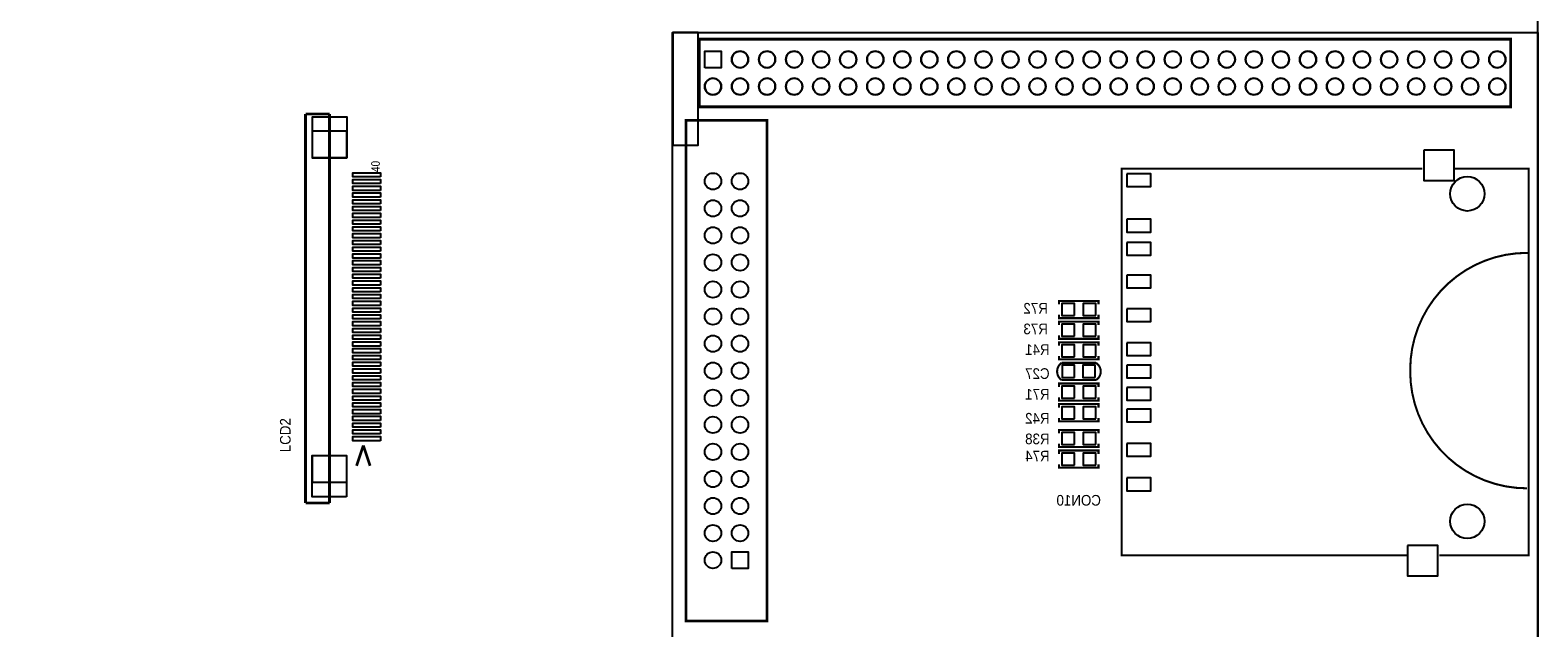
# Model space of a CAD drawing. Extents: x -42 to 184, y -21 to 160.
# Tile 4 of 5: x 69 to 180, y 49 to 93. Entities that reach past the tile are written whole.
import ezdxf

# ---------------------------------------------------------------- set-up
doc = ezdxf.new("R2010")
doc.units = 0
doc.header["$MEASUREMENT"] = 0
for name, color, linetype in [('BG_OUTLINE', 2, 'CONTINUOUS'), ('PG_SILKSCREEN_BOTTOM', 3, 'CONTINUOUS'), ('PG_SILKSCREEN_TOP', 4, 'CONTINUOUS'), ('PIN_BOTTOM', 6, 'CONTINUOUS'), ('PIN_TOP', 5, 'CONTINUOUS'), ('RD_SILKSCREEN_BOTTOM', 7, 'CONTINUOUS'), ('RD_SILKSCREEN_TOP', 8, 'CONTINUOUS')]:
    doc.layers.add(name, color=color, linetype=linetype)

msp = doc.modelspace()

# ---------------------------------------------------------------- linework, layer by layer
at = {"layer": 'BG_OUTLINE'}
msp.add_lwpolyline([(4, 0), (175.9999, 0, 0.414214), (179.9999, 4), (179.9999, 126, 0.414214), (175.9999, 130), (4, 130, 0.414214), (0, 126), (0, 4, 0.414215)], format="xyb", close=True, dxfattribs=at)
at = {"layer": 'PG_SILKSCREEN_BOTTOM', "const_width": 0.1524}
for points in [[(170.307, 54.356), (149.225, 54.356), (149.225, 82.931), (171.45, 82.931)], [(173.863, 82.931), (179.324, 82.931), (179.324, 54.356), (172.72, 54.356)], [(147.5105, 72.898), (147.5105, 73.152), (144.5895, 73.152), (144.5895, 72.898)], [(147.5105, 72.136), (147.5105, 71.882), (144.5895, 71.882), (144.5895, 72.136)], [(147.5105, 71.374), (147.5105, 71.628), (144.5895, 71.628), (144.5895, 71.374)], [(147.5105, 70.612), (147.5105, 70.358), (144.5895, 70.358), (144.5895, 70.612)], [(147.5105, 69.85), (147.5105, 70.104), (144.5895, 70.104), (144.5895, 69.85)], [(147.5105, 69.088), (147.5105, 68.834), (144.5895, 68.834), (144.5895, 69.088)], [(147.5105, 66.802), (147.5105, 67.056), (144.5895, 67.056), (144.5895, 66.802)], [(147.5105, 66.04), (147.5105, 65.786), (144.5895, 65.786), (144.5895, 66.04)], [(147.5105, 65.278), (147.5105, 65.532), (144.5895, 65.532), (144.5895, 65.278)], [(147.5105, 64.516), (147.5105, 64.262), (144.5895, 64.262), (144.5895, 64.516)], [(147.5105, 63.373), (147.5105, 63.627), (144.5895, 63.627), (144.5895, 63.373)], [(147.5105, 62.611), (147.5105, 62.357), (144.5895, 62.357), (144.5895, 62.611)], [(147.5105, 61.849), (147.5105, 62.103), (144.5895, 62.103), (144.5895, 61.849)], [(147.5105, 61.087), (147.5105, 60.833), (144.5895, 60.833), (144.5895, 61.087)]]:
    msp.add_lwpolyline(points, dxfattribs=at)
msp.add_lwpolyline([(179.197, 59.309, -0.414214), (170.561, 67.945), (170.561, 68.072, -0.414214), (179.197, 76.708), (179.324, 76.708)], format="xyb", dxfattribs=at)
msp.add_lwpolyline([(147.32, 68.58), (144.78, 68.58, 0.520877), (144.78, 67.31), (147.32, 67.31, 0.559817)], format="xyb", close=True, dxfattribs=at)
at = {"layer": 'PG_SILKSCREEN_TOP'}
for points in [[(116, 43), (116, 92.9999), (180.0004, 92.9999), (180.0004, 43)], [(116.0178, 92.9821), (116.0178, 84.6611), (117.8974, 84.6611), (117.8974, 92.9821)], [(118.3904, 90.3903), (118.3904, 91.6095), (119.6096, 91.6095), (119.6096, 90.3903)], [(91.8911, 83.727), (89.3909, 83.727), (89.3909, 85.727), (91.8911, 85.727)], [(91.8911, 59.7271), (89.391, 59.7271), (89.391, 61.7271), (91.8911, 61.7271)]]:
    msp.add_lwpolyline(points, close=True, dxfattribs=at)
for points, const_width in [([(118, 87.4998), (177.9999, 87.4998), (177.9999, 92.5), (118, 92.5)], 0.1999), ([(117, 49.5), (117, 86.5), (123, 86.5), (123, 49.5)], 0.199)]:
    msp.add_lwpolyline(points, close=True, dxfattribs=dict(at, const_width=const_width))
for points in [[(121.6096, 90.9999, 1), (120.390424, 90.999888, 1)], [(123.6096, 90.9999, 1), (122.390416, 90.999888, 1)], [(125.6096, 90.9999, 1), (124.390408, 90.999888, 1)], [(127.6096, 90.9999, 1), (126.3904, 90.999888, 1)], [(129.6096, 90.9999, 1), (128.390392, 90.999888, 1)], [(131.6096, 90.9999, 1), (130.390384, 90.999888, 1)], [(133.6096, 90.9999, 1), (132.390376, 90.999888, 1)], [(135.6096, 90.9999, 1), (134.390419, 90.999888, 1)], [(137.6096, 90.9999, 1), (136.390411, 90.999888, 1)], [(139.6096, 90.9999, 1), (138.390403, 90.999888, 1)], [(141.6096, 90.9999, 1), (140.390395, 90.999888, 1)], [(143.6095, 90.9999, 1), (142.390284, 90.999888, 1)], [(145.6095, 90.9999, 1), (144.390276, 90.999888, 1)], [(147.6095, 90.9999, 1), (146.390318, 90.999888, 1)], [(149.6095, 90.9999, 1), (148.39031, 90.999888, 1)], [(151.6095, 90.9999, 1), (150.390302, 90.999888, 1)], [(153.6095, 90.9999, 1), (152.390294, 90.999888, 1)], [(155.6095, 90.9999, 1), (154.390286, 90.999888, 1)], [(157.6095, 90.9999, 1), (156.390278, 90.999888, 1)], [(159.6095, 90.9999, 1), (158.390321, 90.999888, 1)], [(161.6095, 90.9999, 1), (160.390313, 90.999888, 1)], [(163.6095, 90.9999, 1), (162.390305, 90.999888, 1)], [(165.6095, 90.9999, 1), (164.390297, 90.999888, 1)], [(167.6095, 90.9999, 1), (166.390289, 90.999888, 1)], [(169.6095, 90.9999, 1), (168.390281, 90.999888, 1)], [(171.6095, 90.9999, 1), (170.390324, 90.999888, 1)], [(173.6095, 90.9999, 1), (172.390316, 90.999888, 1)], [(175.6095, 90.9999, 1), (174.390308, 90.999888, 1)], [(177.6095, 90.9999, 1), (176.3903, 90.999888, 1)], [(119.6096, 88.9999, 1), (118.390381, 88.999896, 1)], [(121.6096, 88.9999, 1), (120.390424, 88.999896, 1)], [(123.6096, 88.9999, 1), (122.390416, 88.999896, 1)], [(125.6096, 88.9999, 1), (124.390408, 88.999896, 1)], [(127.6096, 88.9999, 1), (126.3904, 88.999896, 1)], [(129.6096, 88.9999, 1), (128.390392, 88.999896, 1)], [(131.6096, 88.9999, 1), (130.390384, 88.999896, 1)], [(133.6096, 88.9999, 1), (132.390376, 88.999896, 1)], [(135.6096, 88.9999, 1), (134.390419, 88.999896, 1)], [(137.6096, 88.9999, 1), (136.390411, 88.999896, 1)], [(139.6096, 88.9999, 1), (138.390403, 88.999896, 1)], [(141.6096, 88.9999, 1), (140.390395, 88.999896, 1)], [(143.6095, 88.9999, 1), (142.390284, 88.999896, 1)], [(145.6095, 88.9999, 1), (144.390276, 88.999896, 1)], [(147.6095, 88.9999, 1), (146.390318, 88.999896, 1)], [(149.6095, 88.9999, 1), (148.39031, 88.999896, 1)], [(151.6095, 88.9999, 1), (150.390302, 88.999896, 1)], [(153.6095, 88.9999, 1), (152.390294, 88.999896, 1)], [(155.6095, 88.9999, 1), (154.390286, 88.999896, 1)], [(157.6095, 88.9999, 1), (156.390278, 88.999896, 1)], [(159.6095, 88.9999, 1), (158.390321, 88.999896, 1)], [(161.6095, 88.9999, 1), (160.390313, 88.999896, 1)], [(163.6095, 88.9999, 1), (162.390305, 88.999896, 1)], [(165.6095, 88.9999, 1), (164.390297, 88.999896, 1)], [(167.6095, 88.9999, 1), (166.390289, 88.999896, 1)], [(169.6095, 88.9999, 1), (168.390281, 88.999896, 1)], [(171.6095, 88.9999, 1), (170.390324, 88.999896, 1)], [(173.6095, 88.9999, 1), (172.390316, 88.999896, 1)], [(175.6095, 88.9999, 1), (174.390308, 88.999896, 1)], [(177.6095, 88.9999, 1), (176.3903, 88.999896, 1)]]:
    msp.add_lwpolyline(points, format="xyb", close=True, dxfattribs=at)
for points, const_width in [([(90.6409, 86.977), (88.866, 86.977)], 0.2032), ([(88.866, 58.227), (88.866, 86.977)], 0.2032), ([(90.6409, 58.227), (90.6409, 86.977)], 0.2032), ([(92.6409, 60.977), (93.141, 62.4769)], 0.1999), ([(93.6409, 60.977), (93.141, 62.4769)], 0.1999), ([(90.6409, 58.227), (88.866, 58.227)], 0.2032)]:
    msp.add_lwpolyline(points, dxfattribs=dict(at, const_width=const_width))
at = {"layer": 'PIN_BOTTOM'}
for points in [[(118.3904, 90.3903), (118.3904, 91.6095), (119.6096, 91.6095), (119.6096, 90.3903)], [(171.5719, 84.2924), (171.5719, 82.0572), (173.8071, 82.0572), (173.8071, 84.2924)], [(149.5958, 82.55), (149.5958, 81.6102), (151.3738, 81.6102), (151.3738, 82.55)], [(149.5958, 79.1896), (149.5958, 78.2498), (151.3738, 78.2498), (151.3738, 79.1896)], [(149.5958, 77.4852), (149.5958, 76.5454), (151.3738, 76.5454), (151.3738, 77.4852)], [(149.5958, 75.0646), (149.5958, 74.1248), (151.3738, 74.1248), (151.3738, 75.0646)], [(145.7325, 72.0725), (145.7325, 72.9615), (144.7927, 72.9615), (144.7927, 72.0725)], [(147.3073, 72.0725), (147.3073, 72.9615), (146.3675, 72.9615), (146.3675, 72.0725)], [(149.5958, 72.5653), (149.5958, 71.6255), (151.3738, 71.6255), (151.3738, 72.5653)], [(145.7325, 70.5485), (145.7325, 71.4375), (144.7927, 71.4375), (144.7927, 70.5485)], [(147.3073, 70.5485), (147.3073, 71.4375), (146.3675, 71.4375), (146.3675, 70.5485)], [(145.7325, 69.0245), (145.7325, 69.9135), (144.7927, 69.9135), (144.7927, 69.0245)], [(147.3073, 69.0245), (147.3073, 69.9135), (146.3675, 69.9135), (146.3675, 69.0245)], [(149.5958, 70.0583), (149.5958, 69.1185), (151.3738, 69.1185), (151.3738, 70.0583)], [(145.7452, 67.4878), (145.7452, 68.4022), (144.8308, 68.4022), (144.8308, 67.4878)], [(147.2692, 67.4878), (147.2692, 68.4022), (146.3548, 68.4022), (146.3548, 67.4878)], [(149.5958, 68.4124), (149.5958, 67.4726), (151.3738, 67.4726), (151.3738, 68.4124)], [(145.7325, 65.9765), (145.7325, 66.8655), (144.7927, 66.8655), (144.7927, 65.9765)], [(147.3073, 65.9765), (147.3073, 66.8655), (146.3675, 66.8655), (146.3675, 65.9765)], [(149.5958, 66.7614), (149.5958, 65.8216), (151.3738, 65.8216), (151.3738, 66.7614)], [(145.7325, 64.4525), (145.7325, 65.3415), (144.7927, 65.3415), (144.7927, 64.4525)], [(147.3073, 64.4525), (147.3073, 65.3415), (146.3675, 65.3415), (146.3675, 64.4525)], [(149.5958, 65.1535), (149.5958, 64.2137), (151.3738, 64.2137), (151.3738, 65.1535)], [(145.7325, 62.5475), (145.7325, 63.4365), (144.7927, 63.4365), (144.7927, 62.5475)], [(147.3073, 62.5475), (147.3073, 63.4365), (146.3675, 63.4365), (146.3675, 62.5475)], [(149.5958, 62.6135), (149.5958, 61.6737), (151.3738, 61.6737), (151.3738, 62.6135)], [(145.7325, 61.0235), (145.7325, 61.9125), (144.7927, 61.9125), (144.7927, 61.0235)], [(147.3073, 61.0235), (147.3073, 61.9125), (146.3675, 61.9125), (146.3675, 61.0235)], [(149.5958, 60.0735), (149.5958, 59.1337), (151.3738, 59.1337), (151.3738, 60.0735)], [(170.3578, 55.085), (170.3578, 52.8498), (172.593, 52.8498), (172.593, 55.085)], [(120.3904, 53.3904), (120.3904, 54.6096), (121.6096, 54.6096), (121.6096, 53.3904)]]:
    msp.add_lwpolyline(points, close=True, dxfattribs=at)
for centre, radius in [((121, 90.9999), 0.6096), ((123, 90.9999), 0.6096), ((125, 90.9999), 0.6096), ((127, 90.9999), 0.6096), ((129, 90.9999), 0.6096), ((131, 90.9999), 0.6096), ((133, 90.9999), 0.6096), ((135, 90.9999), 0.6096), ((137, 90.9999), 0.6096), ((139, 90.9999), 0.6096), ((141, 90.9999), 0.6096), ((142.9999, 90.9999), 0.6096), ((144.9999, 90.9999), 0.6096), ((146.9999, 90.9999), 0.6096), ((148.9999, 90.9999), 0.6096), ((150.9999, 90.9999), 0.6096), ((152.9999, 90.9999), 0.6096), ((154.9999, 90.9999), 0.6096), ((156.9999, 90.9999), 0.6096), ((158.9999, 90.9999), 0.6096), ((160.9999, 90.9999), 0.6096), ((162.9999, 90.9999), 0.6096), ((164.9999, 90.9999), 0.6096), ((166.9999, 90.9999), 0.6096), ((168.9999, 90.9999), 0.6096), ((170.9999, 90.9999), 0.6096), ((172.9999, 90.9999), 0.6096), ((174.9999, 90.9999), 0.6096), ((176.9999, 90.9999), 0.6096), ((119, 88.9999), 0.6096), ((121, 88.9999), 0.6096), ((123, 88.9999), 0.6096), ((125, 88.9999), 0.6096), ((127, 88.9999), 0.6096), ((129, 88.9999), 0.6096), ((131, 88.9999), 0.6096), ((133, 88.9999), 0.6096), ((135, 88.9999), 0.6096), ((137, 88.9999), 0.6096), ((139, 88.9999), 0.6096), ((141, 88.9999), 0.6096), ((142.9999, 88.9999), 0.6096), ((144.9999, 88.9999), 0.6096), ((146.9999, 88.9999), 0.6096), ((148.9999, 88.9999), 0.6096), ((150.9999, 88.9999), 0.6096), ((152.9999, 88.9999), 0.6096), ((154.9999, 88.9999), 0.6096), ((156.9999, 88.9999), 0.6096), ((158.9999, 88.9999), 0.6096), ((160.9999, 88.9999), 0.6096), ((162.9999, 88.9999), 0.6096), ((164.9999, 88.9999), 0.6096), ((166.9999, 88.9999), 0.6096), ((168.9999, 88.9999), 0.6096), ((170.9999, 88.9999), 0.6096), ((172.9999, 88.9999), 0.6096), ((174.9999, 88.9999), 0.6096), ((176.9999, 88.9999), 0.6096), ((119, 82), 0.6096), ((121, 82), 0.6096), ((174.7848, 81.0715), 1.27), ((119, 80), 0.6096), ((121, 80), 0.6096), ((119, 78), 0.6096), ((121, 78), 0.6096), ((119, 76), 0.6096), ((121, 76), 0.6096), ((119, 74), 0.6096), ((121, 74), 0.6096), ((119, 72), 0.6096), ((121, 72), 0.6096), ((119, 70), 0.6096), ((121, 70), 0.6096), ((119, 68), 0.6096), ((121, 68), 0.6096), ((119, 66), 0.6096), ((121, 66), 0.6096), ((119, 64), 0.6096), ((121, 64), 0.6096), ((119, 62), 0.6096), ((121, 62), 0.6096), ((119, 60), 0.6096), ((121, 60), 0.6096), ((119, 58), 0.6096), ((121, 58), 0.6096), ((174.7848, 56.8716), 1.27), ((119, 56), 0.6096), ((121, 56), 0.6096), ((119, 54), 0.6096)]:
    msp.add_circle(centre, radius, dxfattribs=at)
at = {"layer": 'PIN_TOP'}
for points in [[(118.3904, 90.3903), (118.3904, 91.6095), (119.6096, 91.6095), (119.6096, 90.3903)], [(91.9175, 83.7133), (89.3775, 83.7133), (89.3775, 86.7613), (91.9175, 86.7613)], [(94.4093, 82.3293), (92.3773, 82.3293), (92.3773, 82.6341), (94.4093, 82.6341)], [(94.4093, 81.8291), (92.3773, 81.8291), (92.3773, 82.1339), (94.4093, 82.1339)], [(94.4093, 81.329), (92.3773, 81.329), (92.3773, 81.6338), (94.4093, 81.6338)], [(94.4093, 80.8289), (92.3773, 80.8289), (92.3773, 81.1337), (94.4093, 81.1337)], [(94.4093, 80.3288), (92.3773, 80.3288), (92.3773, 80.6336), (94.4093, 80.6336)], [(94.4093, 79.8286), (92.3773, 79.8286), (92.3773, 80.1334), (94.4093, 80.1334)], [(94.4093, 79.3285), (92.3773, 79.3285), (92.3773, 79.6333), (94.4093, 79.6333)], [(94.4093, 78.8284), (92.3773, 78.8284), (92.3773, 79.1332), (94.4093, 79.1332)], [(94.4093, 78.3283), (92.3773, 78.3283), (92.3773, 78.6331), (94.4093, 78.6331)], [(94.4093, 77.8281), (92.3773, 77.8281), (92.3773, 78.1329), (94.4093, 78.1329)], [(94.4093, 77.328), (92.3773, 77.328), (92.3773, 77.6328), (94.4093, 77.6328)], [(94.4093, 76.8279), (92.3773, 76.8279), (92.3773, 77.1327), (94.4093, 77.1327)], [(94.4093, 76.3278), (92.3773, 76.3278), (92.3773, 76.6326), (94.4093, 76.6326)], [(94.4093, 75.8276), (92.3773, 75.8276), (92.3773, 76.1324), (94.4093, 76.1324)], [(94.4093, 75.3275), (92.3773, 75.3275), (92.3773, 75.6323), (94.4093, 75.6323)], [(94.4093, 74.8274), (92.3773, 74.8274), (92.3773, 75.1322), (94.4093, 75.1322)], [(94.4093, 74.3273), (92.3773, 74.3273), (92.3773, 74.6321), (94.4093, 74.6321)], [(94.4093, 73.8271), (92.3773, 73.8271), (92.3773, 74.1319), (94.4093, 74.1319)], [(94.4093, 73.327), (92.3773, 73.327), (92.3773, 73.6318), (94.4093, 73.6318)], [(94.4093, 72.8269), (92.3773, 72.8269), (92.3773, 73.1317), (94.4093, 73.1317)], [(94.4093, 72.3268), (92.3773, 72.3268), (92.3773, 72.6316), (94.4093, 72.6316)], [(94.4093, 71.8266), (92.3773, 71.8266), (92.3773, 72.1314), (94.4093, 72.1314)], [(94.4093, 71.3265), (92.3773, 71.3265), (92.3773, 71.6313), (94.4093, 71.6313)], [(94.4093, 70.8264), (92.3773, 70.8264), (92.3773, 71.1312), (94.4093, 71.1312)], [(94.4093, 70.3262), (92.3773, 70.3262), (92.3773, 70.631), (94.4093, 70.631)], [(94.4093, 69.8261), (92.3773, 69.8261), (92.3773, 70.1309), (94.4093, 70.1309)], [(94.4093, 69.326), (92.3773, 69.326), (92.3773, 69.6308), (94.4093, 69.6308)], [(94.4093, 68.8259), (92.3773, 68.8259), (92.3773, 69.1307), (94.4093, 69.1307)], [(94.4093, 68.3257), (92.3773, 68.3257), (92.3773, 68.6305), (94.4093, 68.6305)], [(94.4093, 67.8256), (92.3773, 67.8256), (92.3773, 68.1304), (94.4093, 68.1304)], [(94.4093, 67.3255), (92.3773, 67.3255), (92.3773, 67.6303), (94.4093, 67.6303)], [(94.4093, 66.8254), (92.3773, 66.8254), (92.3773, 67.1302), (94.4093, 67.1302)], [(94.4093, 66.3252), (92.3773, 66.3252), (92.3773, 66.63), (94.4093, 66.63)], [(94.4093, 65.8251), (92.3773, 65.8251), (92.3773, 66.1299), (94.4093, 66.1299)], [(94.4093, 65.325), (92.3773, 65.325), (92.3773, 65.6298), (94.4093, 65.6298)], [(94.4093, 64.8249), (92.3773, 64.8249), (92.3773, 65.1297), (94.4093, 65.1297)], [(94.4093, 64.3247), (92.3773, 64.3247), (92.3773, 64.6295), (94.4093, 64.6295)], [(94.4093, 63.8246), (92.3773, 63.8246), (92.3773, 64.1294), (94.4093, 64.1294)], [(94.4093, 63.3245), (92.3773, 63.3245), (92.3773, 63.6293), (94.4093, 63.6293)], [(94.4093, 62.8244), (92.3773, 62.8244), (92.3773, 63.1292), (94.4093, 63.1292)], [(91.9048, 58.6918), (89.3648, 58.6918), (89.3648, 61.7398), (91.9048, 61.7398)], [(120.3904, 53.3904), (120.3904, 54.6096), (121.6096, 54.6096), (121.6096, 53.3904)]]:
    msp.add_lwpolyline(points, close=True, dxfattribs=at)
for centre, radius in [((121, 90.9999), 0.6096), ((123, 90.9999), 0.6096), ((125, 90.9999), 0.6096), ((127, 90.9999), 0.6096), ((129, 90.9999), 0.6096), ((131, 90.9999), 0.6096), ((133, 90.9999), 0.6096), ((135, 90.9999), 0.6096), ((137, 90.9999), 0.6096), ((139, 90.9999), 0.6096), ((141, 90.9999), 0.6096), ((142.9999, 90.9999), 0.6096), ((144.9999, 90.9999), 0.6096), ((146.9999, 90.9999), 0.6096), ((148.9999, 90.9999), 0.6096), ((150.9999, 90.9999), 0.6096), ((152.9999, 90.9999), 0.6096), ((154.9999, 90.9999), 0.6096), ((156.9999, 90.9999), 0.6096), ((158.9999, 90.9999), 0.6096), ((160.9999, 90.9999), 0.6096), ((162.9999, 90.9999), 0.6096), ((164.9999, 90.9999), 0.6096), ((166.9999, 90.9999), 0.6096), ((168.9999, 90.9999), 0.6096), ((170.9999, 90.9999), 0.6096), ((172.9999, 90.9999), 0.6096), ((174.9999, 90.9999), 0.6096), ((176.9999, 90.9999), 0.6096), ((119, 88.9999), 0.6096), ((121, 88.9999), 0.6096), ((123, 88.9999), 0.6096), ((125, 88.9999), 0.6096), ((127, 88.9999), 0.6096), ((129, 88.9999), 0.6096), ((131, 88.9999), 0.6096), ((133, 88.9999), 0.6096), ((135, 88.9999), 0.6096), ((137, 88.9999), 0.6096), ((139, 88.9999), 0.6096), ((141, 88.9999), 0.6096), ((142.9999, 88.9999), 0.6096), ((144.9999, 88.9999), 0.6096), ((146.9999, 88.9999), 0.6096), ((148.9999, 88.9999), 0.6096), ((150.9999, 88.9999), 0.6096), ((152.9999, 88.9999), 0.6096), ((154.9999, 88.9999), 0.6096), ((156.9999, 88.9999), 0.6096), ((158.9999, 88.9999), 0.6096), ((160.9999, 88.9999), 0.6096), ((162.9999, 88.9999), 0.6096), ((164.9999, 88.9999), 0.6096), ((166.9999, 88.9999), 0.6096), ((168.9999, 88.9999), 0.6096), ((170.9999, 88.9999), 0.6096), ((172.9999, 88.9999), 0.6096), ((174.9999, 88.9999), 0.6096), ((176.9999, 88.9999), 0.6096), ((119, 82), 0.6096), ((121, 82), 0.6096), ((174.7848, 81.0715), 1.27), ((119, 80), 0.6096), ((121, 80), 0.6096), ((119, 78), 0.6096), ((121, 78), 0.6096), ((119, 76), 0.6096), ((121, 76), 0.6096), ((119, 74), 0.6096), ((121, 74), 0.6096), ((119, 72), 0.6096), ((121, 72), 0.6096), ((119, 70), 0.6096), ((121, 70), 0.6096), ((119, 68), 0.6096), ((121, 68), 0.6096), ((119, 66), 0.6096), ((121, 66), 0.6096), ((119, 64), 0.6096), ((121, 64), 0.6096), ((119, 62), 0.6096), ((121, 62), 0.6096), ((119, 60), 0.6096), ((121, 60), 0.6096), ((119, 58), 0.6096), ((121, 58), 0.6096), ((174.7848, 56.8716), 1.27), ((119, 56), 0.6096), ((121, 56), 0.6096), ((119, 54), 0.6096)]:
    msp.add_circle(centre, radius, dxfattribs=at)

# ---------------------------------------------------------------- texts
at = {"layer": 'PG_SILKSCREEN_TOP', "width": 0.88}
msp.add_text('40', height=0.635, rotation=90, dxfattribs=at).set_placement((94.361, 82.677))
at = {"layer": 'RD_SILKSCREEN_BOTTOM', "text_generation_flag": 2, "width": 0.935484}
for s, p in [('R72', (143.764, 72.2207)), ('R73', (143.764, 70.6967)), ('R41', (143.891, 69.1727)), ('C27', (143.891, 67.3947)), ('R71', (143.891, 65.8707)), ('R42', (143.891, 64.0927)), ('R38', (143.891, 62.5687)), ('R74', (143.891, 61.2987)), ('CON10', (147.6883, 58.0305))]:
    msp.add_text(s, height=0.7874, dxfattribs=at).set_placement(p)
at = {"layer": 'RD_SILKSCREEN_TOP', "width": 0.935484}
msp.add_text('LCD2', height=0.7874, rotation=90, dxfattribs=at).set_placement((87.7655, 61.976))

doc.saveas('drawing.dxf')
